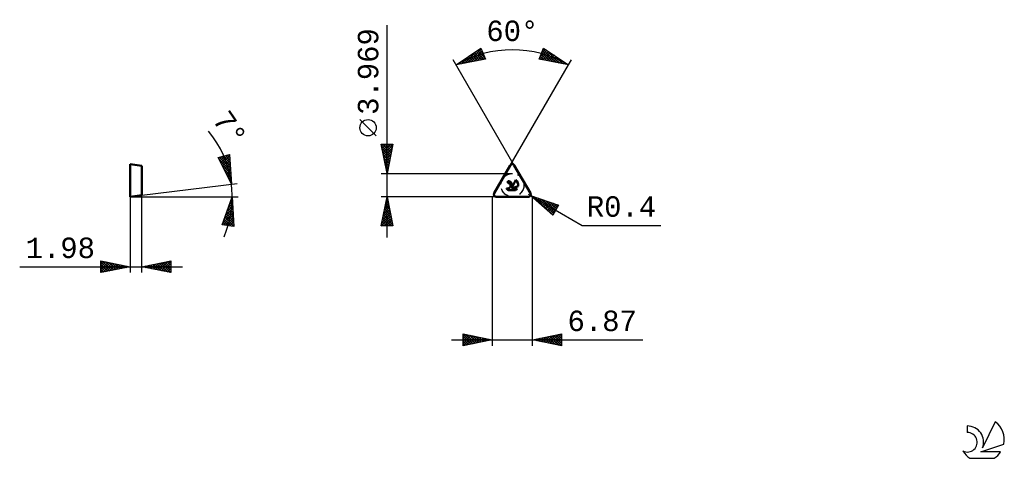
# Model space of a CAD drawing. Header units: millimetres. Extents: x -81 to 88, y -45 to 30.
import ezdxf
from ezdxf.enums import TextEntityAlignment as Align

# ---------------------------------------------------------------- set-up
doc = ezdxf.new("R2010")
doc.units = ezdxf.units.MM
doc.header["$LTSCALE"] = 4.45
doc.linetypes.add('LONGDASH_DASH', pattern=[0.85, 0.4, -0.2, 0.05, -0.2])
for name, color, linetype in [('1', 4, 'CONTINUOUS'), ('CUT', 1, 'CONTINUOUS'), ('SK2', 7, 'CONTINUOUS'), ('SK4', 2, 'LONGDASH_DASH'), ('SK6', 5, 'CONTINUOUS'), ('SKVIEW1', 4, 'CONTINUOUS'), ('SKVIEW2', 7, 'CONTINUOUS')]:
    doc.layers.add(name, color=color, linetype=linetype)
doc.styles.get("Standard").update_dxf_attribs({"font": 'Monospac821 BT'})

msp = doc.modelspace()

# ---------------------------------------------------------------- linework, layer by layer
at = {"layer": '1', "color": 4, "linetype": 'CONTINUOUS', "lineweight": 50}
for p, q in [((0.34, 0.6), (3.09, 5.36)), ((6.53, 0.6), (3.78, 5.36)), ((2.65, 2.36), (2.65, 2.67)), ((3.32, 1.41), (4.43, 1.79)), ((3.39, 1.61), (4.01, 2.87)), ((0.69, 0), (6.19, 0)), ((2.79, 1.1), (3.96, 1.1)), ((3.32, 1.41), (4.27, 1.41))]:
    msp.add_line(p, q, dxfattribs=at)
for centre, radius, start, end in [((3.44, 5.16), 0.397, 30, 150), ((2.66, 1.88), 0.476, 243.4215, 90.3602), ((2.66, 1.89), 0.783, 338.9379, 90.4446), ((3.37, 2), 1.08, 348.7239, 53.4691), ((0.69, 0.4), 0.397, 150, 270), ((3.37, 2), 1.08, 210.5484, 236.978), ((3.37, 2), 1.08, 303.022, 326.3732), ((6.19, 0.4), 0.397, 270, 30)]:
    msp.add_arc(centre, radius, start, end, dxfattribs=at)
at = {"layer": 'CUT', "color": 1, "linetype": 'CONTINUOUS', "lineweight": 25}
for p, q in [((3.09, 5.36), (0.34, 0.6)), ((6.53, 0.6), (3.78, 5.36)), ((0.69, 0), (6.19, 0))]:
    msp.add_line(p, q, dxfattribs=at)
for centre, start, end in [((3.44, 5.16), 30, 150), ((0.69, 0.4), 150, 270), ((6.19, 0.4), 270, 30)]:
    msp.add_arc(centre, 0.397, start, end, dxfattribs=at)
at = {"layer": 'SK2', "color": 7, "linetype": 'CONTINUOUS', "lineweight": 25}
for p, q in [((-18, -7), (-18, 29.34)), ((-6.16, 22.58), (-1.93, 25.42)), ((-4.18, 22.97), (-1.87, 25.28)), ((-2.02, 25.36), (-1.81, 25.15)), ((-1.93, 25.42), (-1.16, 23.57)), ((8.04, 23.57), (8.8, 25.42)), ((8.75, 25.3), (8.84, 25.39)), ((8.8, 25.42), (13.04, 22.58)), ((-5.24, 22.76), (-3.91, 24.09)), ((-4.71, 22.87), (-2.63, 24.95)), ((-4.56, 23.65), (-3.93, 23.02)), ((-4.31, 23.82), (-3.58, 23.09)), ((-4.05, 23.99), (-3.22, 23.16)), ((-3.8, 24.16), (-2.87, 23.23)), ((-3.65, 23.08), (-1.75, 24.98)), ((-3.55, 24.33), (-2.52, 23.3)), ((-3.29, 24.51), (-2.16, 23.37)), ((-3.12, 23.18), (-1.62, 24.68)), ((-3.04, 24.68), (-1.81, 23.44)), ((-2.78, 24.85), (-1.45, 23.51)), ((-2.59, 23.29), (-1.5, 24.38)), ((-2.53, 25.02), (-1.21, 23.7)), ((-2.28, 25.19), (-1.51, 24.42)), ((-2.06, 23.39), (-1.37, 24.08)), ((-1.53, 23.5), (-1.25, 23.78)), ((8.1, 23.72), (8.3, 23.52)), ((8.15, 23.85), (9.35, 25.05)), ((8.22, 24.02), (8.83, 23.42)), ((8.26, 23.53), (9.61, 24.88)), ((8.35, 24.32), (9.36, 23.31)), ((8.45, 24.57), (9.1, 25.22)), ((8.47, 24.62), (9.89, 23.21)), ((8.59, 24.92), (10.42, 23.1)), ((8.61, 23.46), (9.86, 24.71)), ((8.72, 25.22), (10.95, 23)), ((8.96, 23.39), (10.11, 24.54)), ((9.24, 25.13), (11.47, 22.89)), ((9.32, 23.32), (10.37, 24.37)), ((9.67, 23.25), (10.62, 24.2)), ((10.03, 23.18), (10.88, 24.03)), ((10.38, 23.11), (11.13, 23.86)), ((10.52, 24.27), (12, 22.79)), ((10.73, 23.04), (11.38, 23.69)), ((3.78, 5.36), (-6.66, 23.45)), ((-1.16, 23.57), (-6.16, 22.58)), ((-6.09, 22.63), (-6.06, 22.6)), ((-5.83, 22.8), (-5.7, 22.67)), ((-5.77, 22.66), (-5.2, 23.23)), ((-5.58, 22.97), (-5.35, 22.74)), ((-5.32, 23.14), (-4.99, 22.81)), ((-5.07, 23.31), (-4.64, 22.88)), ((-4.82, 23.48), (-4.29, 22.95)), ((3.09, 5.36), (13.04, 22.58)), ((13.04, 22.58), (8.04, 23.57)), ((11.09, 22.97), (11.64, 23.52)), ((11.44, 22.9), (11.89, 23.35)), ((11.8, 22.83), (12.15, 23.18)), ((11.81, 23.4), (12.53, 22.68)), ((12.15, 22.76), (12.4, 23.01)), ((12.5, 22.69), (12.66, 22.84)), ((12.86, 22.62), (12.91, 22.67)), ((13.04, 22.58), (13.54, 23.45)), ((-19.85, 10.41), (-22.65, 13.21)), ((-18, 3.97), (-19, 8.97)), ((-19, 8.97), (-17, 8.97)), ((-18.95, 8.73), (-17.37, 7.14)), ((-18.93, 8.64), (-18.61, 8.97)), ((-18.86, 8.29), (-18.18, 8.97)), ((-18.79, 7.94), (-17.76, 8.97)), ((-18.77, 8.97), (-17.3, 7.49)), ((-18.72, 7.58), (-17.34, 8.97)), ((-18.65, 7.23), (-17.02, 8.86)), ((-18.35, 8.97), (-17.22, 7.85)), ((-17, 8.97), (-18, 3.97)), ((-17.92, 8.97), (-17.15, 8.2)), ((-17.5, 8.97), (-17.08, 8.55)), ((-17.07, 8.97), (-17.01, 8.91)), ((-18.85, 8.19), (-17.44, 6.79)), ((-18.74, 7.66), (-17.51, 6.43)), ((-18.63, 7.13), (-17.58, 6.08)), ((-18.58, 6.87), (-17.13, 8.33)), ((-18.51, 6.52), (-17.23, 7.8)), ((-18.44, 6.17), (-17.34, 7.27)), ((-18.53, 6.6), (-17.65, 5.73)), ((-18.42, 6.07), (-17.72, 5.37)), ((-18.37, 5.81), (-17.45, 6.74)), ((-18.31, 5.54), (-17.79, 5.02)), ((-18.3, 5.46), (-17.55, 6.21)), ((-18.23, 5.11), (-17.66, 5.68)), ((-18.16, 4.75), (-17.76, 5.15)), ((-19, 3.97), (3.44, 3.97)), ((-18.21, 5.01), (-17.86, 4.66)), ((-18.1, 4.48), (-17.93, 4.31)), ((-18.09, 4.4), (-17.87, 4.62)), ((-18.02, 4.05), (-17.98, 4.08)), ((3.44, 0), (-19, 0)), ((-19, -5), (-18, 0)), ((-18, 0), (-17, -5)), ((0, 0), (0, -25.5)), ((6.53, 0.2), (6.18, 0.4)), ((6.53, 0.2), (15.41, -4.93)), ((6.53, 0.2), (11.36, -1.44)), ((10.36, -3.17), (6.53, 0.2)), ((6.62, 0.17), (7.02, -0.23)), ((6.72, 0.03), (6.79, 0.11)), ((6.94, -0.16), (7.11, 0)), ((-18.47, -2.35), (-17.69, -1.56)), ((-18.36, -1.82), (-17.76, -1.21)), ((-18.28, -1.4), (-17.58, -2.1)), ((-18.26, -1.29), (-17.83, -0.86)), ((-18.21, -1.05), (-17.69, -1.57)), ((-18.15, -0.76), (-17.9, -0.5)), ((-18.14, -0.69), (-17.79, -1.04)), ((-18.07, -0.34), (-17.9, -0.51)), ((-18.05, -0.23), (-17.97, -0.15)), ((6.87, -25.5), (6.87, -0.1)), ((7.17, -0.36), (7.43, -0.11)), ((7.26, -0.05), (10.37, -3.16)), ((7.4, -0.56), (7.75, -0.21)), ((7.62, -0.76), (8.06, -0.32)), ((7.85, -0.96), (8.38, -0.43)), ((7.9, -0.27), (10.52, -2.89)), ((8.07, -1.16), (8.7, -0.53)), ((8.3, -1.36), (9.01, -0.64)), ((8.52, -1.55), (9.33, -0.75)), ((8.54, -0.48), (10.68, -2.62)), ((8.75, -1.75), (9.65, -0.86)), ((8.98, -1.95), (9.96, -0.96)), ((9.18, -0.7), (10.83, -2.35)), ((9.2, -2.15), (10.28, -1.07)), ((9.43, -2.35), (10.6, -1.18)), ((9.65, -2.55), (10.92, -1.28)), ((9.83, -0.92), (10.99, -2.08)), ((9.88, -2.74), (11.23, -1.39)), ((11.36, -1.44), (10.36, -3.17)), ((10.47, -1.13), (11.14, -1.81)), ((11.11, -1.35), (11.3, -1.54)), ((-19, -5), (-17.33, -3.33)), ((-18.89, -4.47), (-17.4, -2.98)), ((-18.79, -3.94), (-17.47, -2.63)), ((-18.68, -3.41), (-17.55, -2.27)), ((-18.63, -3.17), (-17.05, -4.75)), ((-18.58, -2.88), (-17.62, -1.92)), ((-18.56, -2.81), (-17.16, -4.22)), ((-18.49, -2.46), (-17.26, -3.69)), ((-18.42, -2.11), (-17.37, -3.16)), ((-18.35, -1.75), (-17.47, -2.63)), ((10.11, -2.94), (11.02, -2.03)), ((10.33, -3.14), (10.44, -3.04)), ((-17, -5), (-19, -5)), ((-18.99, -4.93), (-18.92, -5)), ((-18.92, -4.58), (-18.5, -5)), ((-18.85, -4.23), (-18.07, -5)), ((-18.77, -3.87), (-17.65, -5)), ((-18.7, -3.52), (-17.22, -5)), ((-18.58, -5), (-17.26, -3.69)), ((-18.15, -5), (-17.19, -4.04)), ((-17.73, -5), (-17.12, -4.39)), ((-17.3, -5), (-17.05, -4.75)), ((15.41, -4.93), (28.83, -4.93)), ((-5, -25.5), (-5, -23.5)), ((-5, -23.5), (0, -24.5)), ((-5, -23.86), (-4.7, -23.56)), ((-4.92, -23.52), (-3.28, -25.16)), ((6.87, -24.5), (11.87, -23.5)), ((10.22, -25.17), (11.87, -23.52)), ((11.64, -23.55), (11.87, -23.78)), ((11.87, -23.5), (11.87, -25.5)), ((-7, -24.5), (25.77, -24.5)), ((-5, -24.28), (-4.35, -23.63)), ((-5, -24.71), (-3.99, -23.7)), ((-5, -25.13), (-3.64, -23.77)), ((-5, -23.86), (-3.63, -25.23)), ((-5, -24.28), (-3.99, -25.3)), ((0, -24.5), (-5, -25.5)), ((-5, -24.71), (-4.34, -25.37)), ((-5, -25.13), (-4.69, -25.44)), ((-4.93, -25.49), (-3.29, -23.84)), ((-4.4, -25.38), (-2.93, -23.91)), ((-4.39, -23.62), (-2.93, -25.09)), ((-3.87, -25.27), (-2.58, -23.98)), ((-3.86, -23.73), (-2.57, -25.01)), ((-3.34, -25.17), (-2.22, -24.06)), ((-3.33, -23.83), (-2.22, -24.94)), ((-2.81, -25.06), (-1.87, -24.13)), ((-2.8, -23.94), (-1.87, -24.87)), ((-2.28, -24.96), (-1.52, -24.2)), ((-2.27, -24.05), (-1.51, -24.8)), ((-1.75, -24.85), (-1.16, -24.27)), ((-1.74, -24.15), (-1.16, -24.73)), ((-1.22, -24.74), (-0.81, -24.34)), ((-1.21, -24.26), (-0.81, -24.66)), ((-0.69, -24.64), (-0.46, -24.41)), ((-0.68, -24.36), (-0.45, -24.59)), ((-0.16, -24.53), (-0.1, -24.48)), ((-0.15, -24.47), (-0.1, -24.52)), ((11.87, -25.5), (6.87, -24.5)), ((7.04, -24.53), (7.12, -24.45)), ((7.04, -24.47), (7.13, -24.55)), ((7.39, -24.6), (7.65, -24.34)), ((7.4, -24.39), (7.66, -24.66)), ((7.74, -24.67), (8.18, -24.24)), ((7.75, -24.32), (8.19, -24.76)), ((8.1, -24.75), (8.71, -24.13)), ((8.1, -24.25), (8.72, -24.87)), ((8.45, -24.82), (9.24, -24.03)), ((8.46, -24.18), (9.25, -24.98)), ((8.8, -24.89), (9.77, -23.92)), ((8.81, -24.11), (9.78, -25.08)), ((9.16, -24.96), (10.3, -23.81)), ((9.16, -24.04), (10.31, -25.19)), ((9.51, -25.03), (10.83, -23.71)), ((9.52, -23.97), (10.84, -25.29)), ((9.86, -25.1), (11.36, -23.6)), ((9.87, -23.9), (11.37, -25.4)), ((10.22, -23.83), (11.87, -25.48)), ((10.57, -25.24), (11.87, -23.94)), ((10.58, -23.76), (11.87, -25.05)), ((10.93, -23.69), (11.87, -24.63)), ((10.93, -25.31), (11.87, -24.37)), ((11.28, -23.62), (11.87, -24.2)), ((11.28, -25.38), (11.87, -24.79)), ((11.63, -25.45), (11.87, -25.22))]:
    msp.add_line(p, q, dxfattribs=at)
msp.add_circle((-21.25, 11.81), 1.4, dxfattribs=at)
msp.add_arc((3.44, 5.95), 19.2, 60, 120, dxfattribs=at)
at = {"layer": 'SK4', "color": 2, "linetype": 'LONGDASH_DASH', "lineweight": 25}
msp.add_circle((3.44, 1.98), 1.98, dxfattribs=at)
at = {"layer": 'SK6', "color": 5, "linetype": 'CONTINUOUS', "lineweight": 25}
for p, q in [((86.1, -38.54), (83.91, -43)), ((81.31, -39.25), (81.31, -40.35)), ((83.65, -43.7), (87.57, -42.34)), ((87.01, -43.7), (83.65, -43.7)), ((81.77, -44.78), (85.91, -44.78))]:
    msp.add_line(p, q, dxfattribs=at)
for centre, radius, start, end in [((83.84, -41.6), 3.8, 348.7239, 53.4691), ((81.32, -42.03), 1.68, 243.4215, 90.3602), ((81.33, -42.01), 2.76, 338.9379, 90.4446), ((83.84, -41.6), 3.8, 210.5484, 236.978), ((83.84, -41.6), 3.8, 303.022, 326.3732)]:
    msp.add_arc(centre, radius, start, end, dxfattribs=at)
at = {"layer": 'SKVIEW1', "color": 4, "linetype": 'CONTINUOUS', "lineweight": 50}
for p, q in [((-61.98, 0), (-61.98, 5.56)), ((-61.98, 5.56), (-60, 5.31)), ((-60, 5.31), (-60, 0.24)), ((-60, 0.24), (-61.98, 0))]:
    msp.add_line(p, q, dxfattribs=at)
at = {"layer": 'SKVIEW2', "color": 7, "linetype": 'CONTINUOUS', "lineweight": 25}
for p, q in [((-46.91, 6.69), (-44.98, 7.22)), ((-46.76, 6.39), (-46.28, 6.86)), ((-46.67, 6.76), (-44.82, 4.9)), ((-46.62, 6.11), (-45.7, 7.02)), ((-46.47, 5.82), (-45.12, 7.18)), ((-46.34, 6.85), (-44.85, 5.36)), ((-46.33, 5.54), (-44.96, 6.92)), ((-46.01, 6.94), (-44.88, 5.81)), ((-45.67, 7.03), (-44.91, 6.27)), ((-45.34, 7.12), (-44.94, 6.72)), ((-45.01, 7.21), (-44.98, 7.18)), ((-44.98, 7.22), (-44.63, 2.13)), ((-44.63, 2.13), (-46.91, 6.69)), ((-46.9, 6.67), (-46.87, 6.7)), ((-46.78, 6.44), (-44.79, 4.45)), ((-46.36, 5.59), (-44.76, 3.99)), ((-46.19, 5.26), (-44.93, 6.52)), ((-46.05, 4.97), (-44.9, 6.12)), ((-45.91, 4.69), (-44.88, 5.72)), ((-45.77, 4.41), (-44.85, 5.33)), ((-45.94, 4.74), (-44.73, 3.54)), ((-45.63, 4.13), (-44.82, 4.93)), ((-45.51, 3.9), (-44.7, 3.08)), ((-45.49, 3.84), (-44.79, 4.53)), ((-45.34, 3.56), (-44.77, 4.14)), ((-45.2, 3.28), (-44.74, 3.74)), ((-60, 0.24), (-43.64, 2.25)), ((-45.09, 3.05), (-44.66, 2.62)), ((-45.06, 2.99), (-44.71, 3.34)), ((-44.92, 2.71), (-44.69, 2.94)), ((-44.78, 2.43), (-44.66, 2.55)), ((-44.67, 2.2), (-44.63, 2.17)), ((-44.64, 2.14), (-44.63, 2.15)), ((-61.98, 0), (-43.5, 0)), ((-61.98, 0), (-61.98, -13)), ((-60, -13), (-60, 0.24)), ((-46.2, -4.81), (-44.5, 0)), ((-44.5, 0), (-44.23, -5.09)), ((-45.4, -2.54), (-44.42, -1.55)), ((-45.17, -1.88), (-44.44, -1.15)), ((-45.08, -1.63), (-44.37, -2.33)), ((-44.97, -1.32), (-44.4, -1.88)), ((-44.93, -1.22), (-44.46, -0.75)), ((-44.86, -1), (-44.42, -1.44)), ((-44.74, -0.69), (-44.45, -0.99)), ((-44.7, -0.57), (-44.48, -0.35)), ((-44.63, -0.38), (-44.47, -0.54)), ((-44.52, -0.06), (-44.5, -0.09)), ((-46.1, -4.51), (-44.35, -2.76)), ((-46, -4.84), (-44.33, -3.16)), ((-45.87, -3.85), (-44.37, -2.36)), ((-45.63, -3.2), (-44.39, -1.96)), ((-45.63, -3.19), (-44.25, -4.57)), ((-45.52, -2.88), (-44.28, -4.13)), ((-45.41, -2.57), (-44.3, -3.68)), ((-45.3, -2.26), (-44.33, -3.23)), ((-45.19, -1.94), (-44.35, -2.78)), ((-44.23, -5.09), (-46.2, -4.81)), ((-46.19, -4.76), (-46.13, -4.82)), ((-46.08, -4.45), (-45.64, -4.89)), ((-45.97, -4.13), (-45.14, -4.96)), ((-45.86, -3.82), (-44.65, -5.03)), ((-45.74, -3.51), (-44.23, -5.02)), ((-45.63, -4.89), (-44.31, -3.57)), ((-45.26, -4.94), (-44.29, -3.97)), ((-44.89, -5), (-44.26, -4.37)), ((-44.52, -5.05), (-44.24, -4.77)), ((-66.98, -13), (-66.98, -11)), ((-66.98, -11), (-61.98, -12)), ((-66.98, -11.16), (-66.84, -11.03)), ((-66.98, -11.59), (-66.49, -11.1)), ((-66.98, -11.16), (-65.45, -12.69)), ((-66.98, -12.01), (-66.14, -11.17)), ((-66.98, -12.44), (-65.78, -11.24)), ((-66.98, -12.86), (-65.43, -11.31)), ((-66.98, -11.59), (-65.8, -12.76)), ((-66.65, -11.07), (-65.1, -12.62)), ((-66.62, -12.93), (-65.08, -11.38)), ((-66.12, -11.17), (-64.74, -12.55)), ((-66.09, -12.82), (-64.72, -11.45)), ((-65.59, -11.28), (-64.39, -12.48)), ((-65.56, -12.72), (-64.37, -11.52)), ((-65.06, -11.38), (-64.04, -12.41)), ((-65.03, -12.61), (-64.01, -11.59)), ((-64.53, -11.49), (-63.68, -12.34)), ((-64.5, -12.5), (-63.66, -11.66)), ((-64, -11.6), (-63.33, -12.27)), ((-63.97, -12.4), (-63.31, -11.73)), ((-63.47, -11.7), (-62.98, -12.2)), ((-60, -12), (-55, -11)), ((-59.12, -12.18), (-58.68, -11.74)), ((-58.79, -11.76), (-58.19, -12.36)), ((-58.77, -12.25), (-58.15, -11.63)), ((-58.44, -11.69), (-57.65, -12.47)), ((-58.42, -12.32), (-57.62, -11.52)), ((-58.08, -11.62), (-57.12, -12.58)), ((-58.06, -12.39), (-57.09, -11.42)), ((-57.73, -11.55), (-56.59, -12.68)), ((-57.71, -12.46), (-56.56, -11.31)), ((-57.38, -11.48), (-56.06, -12.79)), ((-57.35, -12.53), (-56.03, -11.21)), ((-57.02, -11.4), (-55.53, -12.89)), ((-57, -12.6), (-55.5, -11.1)), ((-56.67, -11.33), (-55, -13)), ((-56.65, -12.67), (-55, -11.02)), ((-56.32, -11.26), (-55, -12.58)), ((-56.29, -12.74), (-55, -11.45)), ((-55.96, -11.19), (-55, -12.15)), ((-55.61, -11.12), (-55, -11.73)), ((-55.25, -11.05), (-55, -11.31)), ((-55, -11), (-55, -13)), ((-80.88, -12), (-53, -12)), ((-61.98, -12), (-66.98, -13)), ((-66.98, -12.01), (-66.16, -12.84)), ((-66.98, -12.44), (-66.51, -12.91)), ((-66.98, -12.86), (-66.86, -12.98)), ((-63.44, -12.29), (-62.95, -11.81)), ((-62.94, -11.81), (-62.62, -12.13)), ((-62.91, -12.19), (-62.6, -11.88)), ((-62.41, -11.91), (-62.27, -12.06)), ((-62.38, -12.08), (-62.25, -11.95)), ((-55, -13), (-60, -12)), ((-59.85, -11.97), (-59.78, -12.04)), ((-59.83, -12.03), (-59.74, -11.95)), ((-59.5, -11.9), (-59.25, -12.15)), ((-59.48, -12.1), (-59.21, -11.84)), ((-59.14, -11.83), (-58.72, -12.26)), ((-55.94, -12.81), (-55, -11.87)), ((-55.59, -12.88), (-55, -12.3)), ((-55.23, -12.95), (-55, -12.72))]:
    msp.add_line(p, q, dxfattribs=at)
msp.add_arc((-61.98, 0), 17.48, 336.8993, 39.8639, dxfattribs=at)

# ---------------------------------------------------------------- texts
at = {"layer": 'SK2', "color": 7, "linetype": 'CONTINUOUS', "lineweight": 25}
for s, p in [('60°', (3.44, 26.65)), ('R0.4', (22.12, -3.43)), ('6.87', (18.82, -23))]:
    msp.add_text(s, height=3.5, dxfattribs=at).set_placement(p, align=Align.CENTER)
msp.add_text('3.969', height=3.5, rotation=90, dxfattribs=at).set_placement((-19.5, 21.43), align=Align.CENTER)
at = {"layer": 'SKVIEW2', "color": 7, "linetype": 'CONTINUOUS', "lineweight": 25}
msp.add_text('7°', height=3.5, rotation=304.4399, dxfattribs=at).set_placement((-46.33, 10.73), align=Align.CENTER)
msp.add_text('1.98', height=3.5, dxfattribs=at).set_placement((-73.93, -10.5), align=Align.CENTER)

doc.saveas('drawing.dxf')
